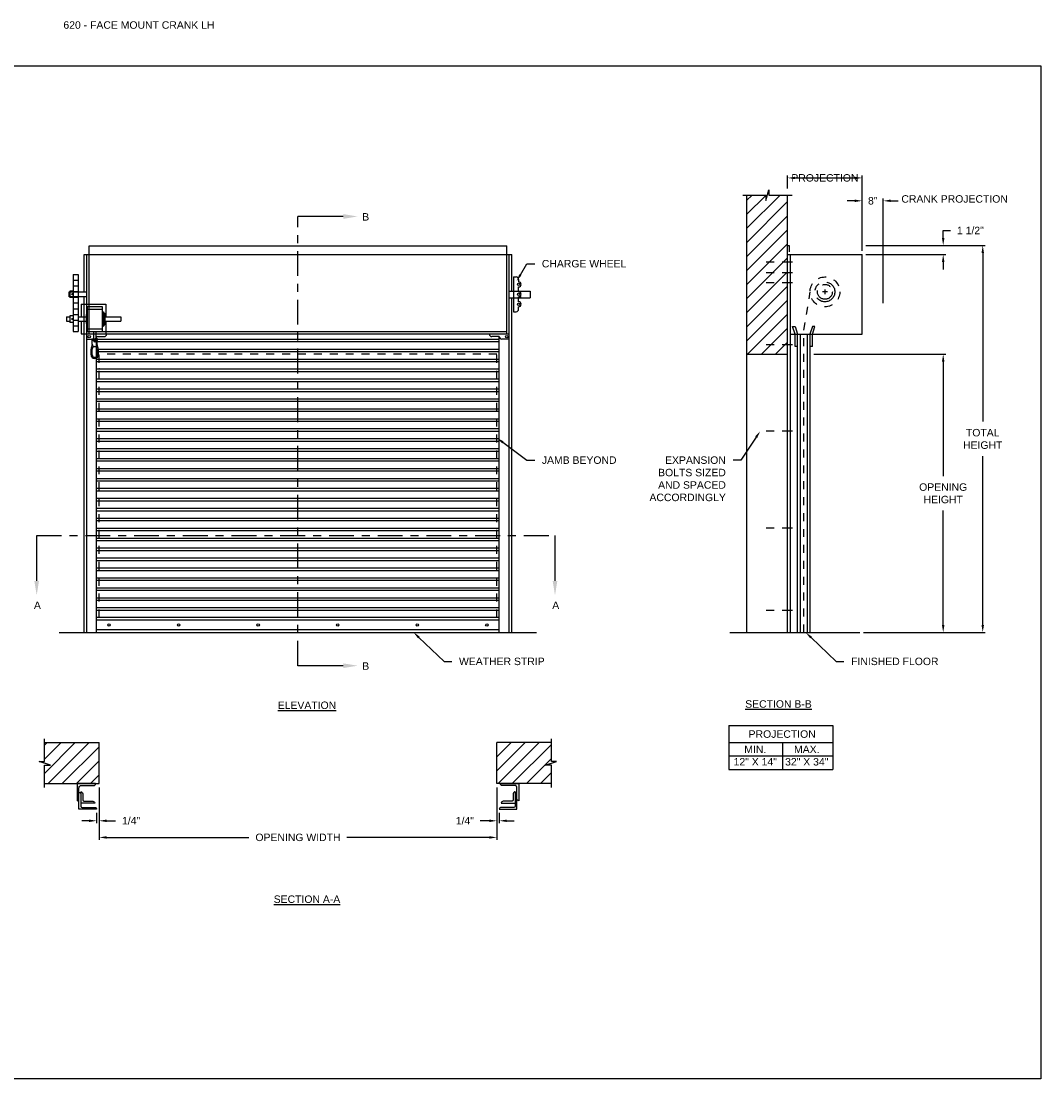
# Model space of a CAD drawing. Header units: inches. Extents: x 169.6 to 213.7, y 195.1 to 266.5.
# Tile 47 of 51: x 176.2 to 189.1, y 234.4 to 247.7. Entities that reach past the tile are written whole.
import ezdxf
from ezdxf import colors
from ezdxf.entities.mleader import LeaderData, LeaderLine
from ezdxf.math import Vec2, Vec3

# ---------------------------------------------------------------- set-up
doc = ezdxf.new("R2010")
doc.units = ezdxf.units.IN
doc.header["$LTSCALE"] = 0.25
doc.header["$MEASUREMENT"] = 0
for name, pattern in [('CENTER', [2, 1.25, -0.25, 0.25, -0.25]), ('CENTER2', [1.125, 0.75, -0.125, 0.125, -0.125]), ('HIDDEN', [0.375, 0.25, -0.125])]:
    doc.linetypes.add(name, pattern=pattern)
for name, color, linetype in [('ANNOTATIONS', 1, 'Continuous'), ('CRANK LH', 7, 'Continuous'), ('SECTION CUTS', 6, 'CENTER')]:
    doc.layers.add(name, color=color, linetype=linetype)
doc.styles.add('ARIAL', font='arial.ttf', dxfattribs={"height": 0.09375})
doc.styles.get("Standard").update_dxf_attribs({"font": 'romans.shx'})
doc.dimstyles.new('ARIAL', dxfattribs={"dimtxt": 0.09375, "dimasz": 0.09375, "dimexe": 0.03125, "dimexo": 0.046875, "dimgap": 0.09, "dimtad": 0, "dimtih": 1, "dimtoh": 1, "dimdec": 4, "dimzin": 0, "dimdsep": 46, "dimlunit": 4, "dimtxsty": 'ARIAL', "dimcen": 0.09, "dimadec": 0, "dimazin": 0, "dimtfac": 1, "dimtdec": 4, "dimtix": 1, "dimtofl": 0, "dimtmove": 0, "dimatfit": 3, "dimfxl": 0.18, "dimfrac": 2, "dimtolj": 1, "dimtzin": 0, "dimarcsym": 0})
doc.dimstyles.new('STANDARD$0', dxfattribs={"dimtxt": 0.09375, "dimasz": 0.09375, "dimexe": 0.03125, "dimexo": 0.046875, "dimgap": 0.09, "dimtad": 0, "dimtih": 1, "dimtoh": 1, "dimdec": 4, "dimzin": 0, "dimdsep": 46, "dimtxsty": 'ARIAL', "dimcen": 0.09, "dimadec": 0, "dimazin": 0, "dimtfac": 1, "dimtdec": 4, "dimtofl": 0, "dimtmove": 0, "dimatfit": 1, "dimfxl": 1, "dimtolj": 1, "dimtzin": 0, "dimarcsym": 0})
pattern_1 = [(45, (-7.71918, -31.17125), (-0.08838835, 0.08838835), [])]

# ---------------------------------------------------------------- blocks, each defined once
blk = doc.blocks.new('*D13')
at = {"layer": 'ANNOTATIONS', "color": 0, "lineweight": -2, "transparency": 16777216}
for p, q in [((187.831, 245.018), (187.831, 245.111)), ((187.831, 245.111), (187.925, 245.111)), ((186.86, 244.924), (187.862, 244.924)), ((186.86, 244.809), (187.862, 244.809)), ((187.831, 244.715), (187.831, 244.621))]:
    blk.add_line(p, q, dxfattribs=at)
at = {"layer": 'ANNOTATIONS', "color": 0, "transparency": 16777216}
for points in [[(187.815, 245.018), (187.847, 245.018), (187.831, 244.924)], [(187.815, 244.715), (187.847, 244.715), (187.831, 244.809)]]:
    blk.add_solid(points, dxfattribs=at)
at = {"layer": 'defpoints', "color": 0, "transparency": 16777216}
for p in [(186.813, 244.924), (187.831, 244.924), (186.813, 244.809)]:
    blk.add_point(p, dxfattribs=at)
at = {"layer": 'ANNOTATIONS', "color": 0, "transparency": 16777216, "insert": (188.173, 245.111), "char_height": 0.0938, "attachment_point": 5, "style": 'ARIAL'}
blk.add_mtext('\\A1;1 1/2"', dxfattribs=at)
blk = doc.blocks.new('*D20')
at = {"layer": 'ANNOTATIONS', "color": 0, "lineweight": -2, "transparency": 16777216}
for p, q in [((182.22, 238.111), (182.22, 237.659)), ((182.251, 237.789), (182.251, 237.659)), ((182.126, 237.691), (182.012, 237.691)), ((182.345, 237.691), (182.439, 237.691))]:
    blk.add_line(p, q, dxfattribs=at)
at = {"layer": 'ANNOTATIONS', "color": 0, "transparency": 16777216}
for points in [[(182.126, 237.706), (182.126, 237.675), (182.22, 237.691)], [(182.345, 237.706), (182.345, 237.675), (182.251, 237.691)]]:
    blk.add_solid(points, dxfattribs=at)
at = {"layer": 'defpoints', "color": 0, "transparency": 16777216}
for p in [(182.22, 238.158), (182.251, 237.835), (182.251, 237.691)]:
    blk.add_point(p, dxfattribs=at)
at = {"layer": 'ANNOTATIONS', "color": 0, "transparency": 16777216, "insert": (181.818, 237.691), "char_height": 0.0938, "attachment_point": 5, "style": 'ARIAL'}
blk.add_mtext('\\A1;1/4"', dxfattribs=at)
blk = doc.blocks.new('*D21')
at = {"layer": 'ANNOTATIONS', "color": 0, "lineweight": -2, "transparency": 16777216}
for p, q in [((177.22, 238.111), (177.22, 237.659)), ((177.189, 237.789), (177.189, 237.659)), ((177.095, 237.691), (177.001, 237.691)), ((177.314, 237.691), (177.428, 237.691))]:
    blk.add_line(p, q, dxfattribs=at)
at = {"layer": 'ANNOTATIONS', "color": 0, "transparency": 16777216}
for points in [[(177.095, 237.706), (177.095, 237.675), (177.189, 237.691)], [(177.314, 237.706), (177.314, 237.675), (177.22, 237.691)]]:
    blk.add_solid(points, dxfattribs=at)
at = {"layer": 'defpoints', "color": 0, "transparency": 16777216}
for p in [(177.22, 238.158), (177.189, 237.835), (177.189, 237.691)]:
    blk.add_point(p, dxfattribs=at)
at = {"layer": 'ANNOTATIONS', "color": 0, "transparency": 16777216, "insert": (177.622, 237.691), "char_height": 0.0938, "attachment_point": 5, "style": 'ARIAL'}
blk.add_mtext('\\A1;1/4"', dxfattribs=at)
blk = doc.blocks.new('*D17')
at = {"layer": 'ANNOTATIONS', "color": 0, "lineweight": -2, "transparency": 16777216}
for p, q in [((177.22, 238.111), (177.22, 237.45)), ((182.22, 238.111), (182.22, 237.45)), ((177.314, 237.482), (179.104, 237.482)), ((182.126, 237.482), (180.336, 237.482))]:
    blk.add_line(p, q, dxfattribs=at)
at = {"layer": 'ANNOTATIONS', "color": 0, "transparency": 16777216}
for points in [[(177.314, 237.497), (177.314, 237.466), (177.22, 237.482)], [(182.126, 237.497), (182.126, 237.466), (182.22, 237.482)]]:
    blk.add_solid(points, dxfattribs=at)
at = {"layer": 'defpoints', "color": 0, "transparency": 16777216}
for p in [(177.22, 238.158), (182.22, 238.158), (182.22, 237.482)]:
    blk.add_point(p, dxfattribs=at)
at = {"layer": 'ANNOTATIONS', "color": 0, "transparency": 16777216, "insert": (179.72, 237.482), "char_height": 0.09375, "attachment_point": 5, "style": 'ARIAL'}
blk.add_mtext('\\A1;OPENING WIDTH', dxfattribs=at)
blk = doc.blocks.new('*D15')
at = {"layer": 'ANNOTATIONS', "color": 0, "lineweight": -2, "transparency": 16777216}
for p, q in [((187.163, 243.555), (187.862, 243.555)), ((187.831, 243.462), (187.831, 242.024)), ((187.831, 240.152), (187.831, 241.59)), ((186.829, 240.059), (187.862, 240.059))]:
    blk.add_line(p, q, dxfattribs=at)
at = {"layer": 'ANNOTATIONS', "color": 0, "transparency": 16777216}
for points in [[(187.815, 243.462), (187.847, 243.462), (187.831, 243.555)], [(187.815, 240.152), (187.847, 240.152), (187.831, 240.059)]]:
    blk.add_solid(points, dxfattribs=at)
at = {"layer": 'defpoints', "color": 0, "transparency": 16777216}
for p in [(187.116, 243.555), (186.782, 240.059), (187.831, 240.059)]:
    blk.add_point(p, dxfattribs=at)
at = {"layer": 'ANNOTATIONS', "color": 0, "transparency": 16777216, "insert": (187.831, 241.807), "char_height": 0.09375, "attachment_point": 5, "style": 'ARIAL'}
blk.add_mtext('\\A1;OPENING\\PHEIGHT', dxfattribs=at)
blk = doc.blocks.new('*D16')
at = {"layer": 'ANNOTATIONS', "color": 0, "lineweight": -2, "transparency": 16777216}
for p, q in [((187.025, 244.924), (188.359, 244.924)), ((188.328, 244.83), (188.328, 242.709)), ((188.328, 240.152), (188.328, 242.274)), ((186.829, 240.059), (188.359, 240.059))]:
    blk.add_line(p, q, dxfattribs=at)
at = {"layer": 'ANNOTATIONS', "color": 0, "transparency": 16777216}
for points in [[(188.313, 244.83), (188.344, 244.83), (188.328, 244.924)], [(188.313, 240.152), (188.344, 240.152), (188.328, 240.059)]]:
    blk.add_solid(points, dxfattribs=at)
at = {"layer": 'defpoints', "color": 0, "transparency": 16777216}
for p in [(186.978, 244.924), (186.782, 240.059), (188.328, 240.059)]:
    blk.add_point(p, dxfattribs=at)
at = {"layer": 'ANNOTATIONS', "color": 0, "transparency": 16777216, "insert": (188.328, 242.491), "char_height": 0.0938, "attachment_point": 5, "style": 'ARIAL'}
blk.add_mtext('\\A1;TOTAL\\PHEIGHT', dxfattribs=at)
blk = doc.blocks.new('*D14')
at = {"layer": 'ANNOTATIONS', "color": 0, "lineweight": -2, "transparency": 16777216}
for p, q in [((185.875, 245.64), (185.875, 245.803)), ((185.969, 245.772), (186.719, 245.772)), ((186.813, 244.856), (186.813, 245.803))]:
    blk.add_line(p, q, dxfattribs=at)
at = {"layer": 'ANNOTATIONS', "color": 0, "transparency": 16777216}
for points in [[(185.969, 245.787), (185.969, 245.756), (185.875, 245.772)], [(186.719, 245.787), (186.719, 245.756), (186.813, 245.772)]]:
    blk.add_solid(points, dxfattribs=at)
at = {"layer": 'defpoints', "color": 0, "transparency": 16777216}
for p in [(186.813, 245.772), (185.875, 245.593), (186.813, 244.809)]:
    blk.add_point(p, dxfattribs=at)
at = {"layer": 'ANNOTATIONS', "color": 0, "transparency": 16777216, "insert": (186.344, 245.772), "char_height": 0.09375, "attachment_point": 5, "style": 'ARIAL'}
blk.add_mtext('\\A1;PROJECTION', dxfattribs=at)
blk = doc.blocks.new('*D22')
at = {"layer": 'ANNOTATIONS', "color": 0, "linetype": 'Continuous', "lineweight": -2, "transparency": 16777216}
for p, q in [((186.719, 245.484), (186.625, 245.484)), ((186.813, 244.856), (186.813, 245.515)), ((187.078, 244.199), (187.078, 245.515)), ((187.172, 245.484), (187.266, 245.484))]:
    blk.add_line(p, q, dxfattribs=at)
at = {"layer": 'ANNOTATIONS', "color": 0, "linetype": 'Continuous', "transparency": 16777216}
for points in [[(186.719, 245.5), (186.719, 245.469), (186.813, 245.484)], [(187.172, 245.5), (187.172, 245.469), (187.078, 245.484)]]:
    blk.add_solid(points, dxfattribs=at)
at = {"layer": 'defpoints', "color": 0, "linetype": 'Continuous', "transparency": 16777216}
for p in [(187.078, 245.484), (186.813, 244.809), (187.078, 244.152)]:
    blk.add_point(p, dxfattribs=at)
at = {"layer": 'ANNOTATIONS', "color": 0, "linetype": 'Continuous', "transparency": 16777216, "insert": (186.946, 245.484), "char_height": 0.0938, "attachment_point": 5, "style": 'ARIAL'}
blk.add_mtext('\\A1;8"', dxfattribs=at)

msp = doc.modelspace()

# ---------------------------------------------------------------- hatches: boundary and pattern name
at = {"layer": 'CRANK LH', "linetype": 'Continuous'}
h = msp.add_hatch(dxfattribs=at)
h.set_pattern_fill('ANSI31', color=256, style=0)
h.set_pattern_definition([(45, (-7.71918, -31.55963), (-0.088388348, 0.088388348), [])])
h.paths.add_polyline_path([(185.87543, 244.82249), (185.87543, 245.55708), (185.63894, 245.55708), (185.63894, 245.62174), (185.60052, 245.48838), (185.60052, 245.55708), (185.3598, 245.55708), (185.3598, 245.00678)])
h.paths.add_polyline_path([(185.3598, 245.00678), (185.3598, 243.55536), (185.87543, 243.55536), (185.87543, 244.80873), (185.87543, 244.82249)])
at = {"layer": 'CRANK LH'}
h = msp.add_hatch(dxfattribs=at)
h.set_pattern_fill('ANSI31', color=256, style=0)
h.set_pattern_definition(pattern_1)
h.paths.add_polyline_path([(177.21996, 238.6735), (176.53246, 238.6735), (176.53246, 238.4363), (176.46836, 238.4363), (176.61043, 238.3894), (176.53246, 238.3894), (176.53246, 238.15788), (177.21996, 238.15788), (177.21996, 238.32038)])
h = msp.add_hatch(dxfattribs=at)
h.set_pattern_fill('ANSI31', color=256, style=0)
h.set_pattern_definition(pattern_1)
h.paths.add_polyline_path([(182.97156, 238.4363), (182.90746, 238.4363), (182.90746, 238.6735), (182.21996, 238.6735), (182.21996, 238.15788), (182.23813, 238.15788), (182.90746, 238.15788), (182.90746, 238.3894), (182.82949, 238.3894)])

# ---------------------------------------------------------------- linework, layer by layer
at = {"linetype": 'Continuous'}
msp.add_line((185.15045, 240.05873), (186.78168, 240.05873), dxfattribs=at)
at = {"layer": 'ANNOTATIONS'}
for p, q in [((186.8598, 244.80873), (187.86222, 244.80873)), ((186.20355, 243.55536), (187.86222, 243.55536)), ((185.13799, 238.88728), (185.13799, 238.3359)), ((185.13799, 238.88728), (186.44576, 238.88728)), ((186.44576, 238.88728), (186.44576, 238.3359)), ((185.13799, 238.6758), (186.44576, 238.6758)), ((185.81085, 238.6758), (185.81085, 238.3359)), ((185.13799, 238.50585), (186.44576, 238.50585)), ((185.13799, 238.3359), (186.44576, 238.3359))]:
    msp.add_line(p, q, dxfattribs=at)
for points in [[(187.81535, 244.71498), (187.8466, 244.71498), (187.83097, 244.80873)], [(187.81535, 243.46161), (187.8466, 243.46161), (187.83097, 243.55536)]]:
    msp.add_solid(points, dxfattribs=at)
at = {"layer": 'CRANK LH', "linetype": 'Continuous'}
for p, q in [((185.60052, 245.48838), (185.63894, 245.62174)), ((185.63894, 245.62174), (185.63894, 245.55708)), ((185.31342, 245.55708), (185.60052, 245.55708)), ((185.3598, 245.55708), (185.3598, 240.05873)), ((185.60052, 245.55708), (185.60052, 245.48838)), ((185.63894, 245.55708), (185.93413, 245.55708)), ((185.87543, 240.05873), (185.87543, 245.55708)), ((185.87543, 244.92377), (185.89683, 244.92377)), ((185.89683, 244.92377), (185.89683, 244.84151)), ((182.34496, 244.80873), (182.3684, 244.80873)), ((185.87543, 244.80873), (186.81293, 244.80873)), ((185.90668, 244.80873), (185.90668, 240.05873)), ((186.81293, 243.80873), (186.81293, 244.80873)), ((182.4309, 244.52748), (182.4309, 244.08998)), ((182.4309, 244.52748), (182.46215, 244.52748)), ((182.4934, 244.49623), (182.4934, 244.46498)), ((182.4934, 244.33998), (182.4934, 244.40248)), ((176.84496, 244.33998), (177.06371, 244.33998)), ((176.84496, 244.27748), (176.84496, 244.33998)), ((177.06371, 244.27748), (176.84496, 244.27748)), ((182.52465, 244.33998), (182.4934, 244.33998)), ((182.4934, 244.27748), (182.52465, 244.27748)), ((182.4934, 244.21498), (182.4934, 244.27748)), ((176.9934, 244.18583), (176.9934, 244.02428)), ((177.07152, 244.15458), (177.07152, 243.84208)), ((177.25902, 244.15458), (177.25902, 243.84208)), ((177.3059, 244.18583), (177.3059, 244.02428)), ((182.4934, 244.12123), (182.4934, 244.15248)), ((177.0559, 244.05553), (177.0559, 243.94113)), ((177.27465, 244.08678), (177.27465, 243.90988)), ((177.29027, 244.07116), (177.29027, 243.92551)), ((182.4309, 244.08998), (182.46215, 244.08998)), ((176.9934, 243.97238), (176.9934, 243.81083)), ((177.3059, 243.97238), (177.3059, 243.81083)), ((185.96918, 243.80873), (185.93793, 243.90248)), ((185.93793, 243.90248), (185.96918, 243.90248)), ((185.96918, 243.90248), (186.00043, 243.80873)), ((186.18793, 243.90248), (186.15668, 243.80873)), ((186.18793, 243.80873), (186.21918, 243.90248)), ((186.21918, 243.90248), (186.18793, 243.90248)), ((177.09496, 243.83998), (182.34496, 243.83998)), ((177.13402, 243.68235), (177.13402, 243.73271)), ((177.13402, 243.73271), (177.19652, 243.73271)), ((177.14965, 243.84208), (177.14965, 243.74833)), ((177.1809, 243.84208), (177.1809, 243.74833)), ((177.19652, 243.68235), (177.19652, 243.73271)), ((185.90668, 243.80873), (186.81293, 243.80873)), ((185.96918, 243.65248), (185.96918, 243.80873)), ((186.00043, 240.05873), (186.00043, 243.80873)), ((186.03168, 243.80873), (186.03168, 240.05873)), ((186.12543, 240.05873), (186.12543, 243.80873)), ((186.15668, 243.80873), (186.15668, 240.05873)), ((186.18793, 243.65248), (186.18793, 243.80873)), ((177.11839, 243.54879), (177.11839, 243.61985)), ((177.19651, 243.54878), (177.19651, 243.61984)), ((177.21214, 243.54878), (177.21214, 243.61984)), ((186.00043, 243.65248), (185.96918, 243.65248)), ((186.18793, 243.65248), (186.15668, 243.65248)), ((185.3598, 243.55536), (185.87543, 243.55536)), ((176.53246, 238.4363), (176.53246, 238.72038)), ((182.90746, 238.4363), (182.90746, 238.72038)), ((176.61043, 238.3894), (176.46836, 238.4363)), ((176.46836, 238.4363), (176.53246, 238.4363)), ((182.82949, 238.3894), (182.97156, 238.4363)), ((182.97156, 238.4363), (182.90746, 238.4363)), ((176.53246, 238.111), (176.53246, 238.3894)), ((176.53246, 238.3894), (176.61043, 238.3894)), ((182.90746, 238.3894), (182.82949, 238.3894)), ((182.90746, 238.111), (182.90746, 238.3894)), ((176.96658, 237.8354), (176.96658, 238.10266)), ((182.47334, 237.8354), (182.47334, 238.10266))]:
    msp.add_line(p, q, dxfattribs=at)
at = {"layer": 'CRANK LH'}
for p, q in [((177.09496, 243.80873), (177.09496, 244.92005)), ((177.09496, 244.92005), (182.34496, 244.92005)), ((182.34496, 243.80873), (182.34496, 244.92005)), ((177.03246, 244.33998), (177.03246, 244.80873)), ((177.03246, 244.80873), (182.40746, 244.80873)), ((177.06371, 240.05873), (177.06371, 244.80873)), ((182.37621, 240.05873), (182.37621, 244.80873)), ((182.40746, 244.34804), (182.40746, 244.80873)), ((176.89425, 244.5597), (176.95645, 244.5597)), ((176.89425, 244.5597), (176.89425, 243.8397)), ((176.95645, 244.5597), (176.95645, 243.8397)), ((176.89425, 244.4877), (176.95645, 244.4877)), ((176.89425, 244.4157), (176.95645, 244.4157)), ((176.85055, 244.35014), (176.85055, 244.26731)), ((176.89425, 244.35014), (176.85055, 244.35014)), ((176.89425, 244.26731), (176.85055, 244.26731)), ((176.89425, 244.3437), (176.95645, 244.3437)), ((176.89425, 244.2717), (176.95645, 244.2717)), ((177.03246, 240.05873), (177.03246, 244.27748)), ((182.37621, 244.34804), (182.6371, 244.34804)), ((182.37621, 244.2652), (182.6371, 244.2652)), ((182.40746, 240.05873), (182.40746, 244.2652)), ((182.6371, 244.34804), (182.6371, 244.2652)), ((176.89425, 244.1997), (176.95645, 244.1997)), ((176.89425, 244.1277), (176.95645, 244.1277)), ((176.9934, 244.18583), (177.3059, 244.18583)), ((177.07152, 244.15458), (177.25902, 244.15458)), ((177.07152, 244.12333), (177.25902, 244.12333)), ((176.80819, 244.02428), (176.80819, 243.97238)), ((176.80819, 244.02428), (176.85055, 244.02428)), ((176.89425, 244.03764), (176.85055, 244.03764)), ((176.85055, 244.03764), (176.85055, 243.95481)), ((176.89425, 244.0557), (176.95645, 244.0557)), ((176.89425, 243.9837), (176.95645, 243.9837)), ((176.95645, 244.02428), (177.0559, 244.02428)), ((177.0559, 244.05553), (177.07152, 244.05553)), ((177.25902, 244.08678), (177.27465, 244.08678)), ((177.27465, 244.07116), (177.29027, 244.07116)), ((177.29027, 244.02428), (177.4911, 244.02428)), ((177.4911, 244.02428), (177.4911, 243.97238)), ((176.80819, 243.97238), (176.85055, 243.97238)), ((176.89425, 243.95481), (176.85055, 243.95481)), ((176.89425, 243.9117), (176.95645, 243.9117)), ((176.95645, 243.97238), (177.0559, 243.97238)), ((177.0559, 243.94113), (177.07152, 243.94113)), ((177.07152, 243.87333), (177.25902, 243.87333)), ((177.25902, 243.90988), (177.27465, 243.90988)), ((177.27465, 243.92551), (177.29027, 243.92551)), ((177.29027, 243.97238), (177.4911, 243.97238)), ((176.89425, 243.8397), (176.95645, 243.8397)), ((176.9934, 243.81083), (177.14965, 243.81083)), ((182.37621, 243.80873), (177.06371, 243.80873)), ((177.06371, 243.74623), (177.15746, 243.74623)), ((177.07152, 243.84208), (177.25902, 243.84208)), ((177.13402, 243.74833), (177.19652, 243.74833)), ((177.1809, 243.81083), (177.3059, 243.81083)), ((177.18871, 240.05873), (177.18871, 243.77748)), ((177.18871, 243.77748), (177.28246, 243.77748)), ((177.18871, 243.74505), (182.25121, 243.74505)), ((177.18871, 243.7138), (182.25121, 243.7138)), ((182.25121, 243.77748), (182.15746, 243.77748)), ((182.25121, 240.05873), (182.25121, 243.77748)), ((182.37621, 243.74623), (182.28246, 243.74623)), ((177.13401, 243.54879), (177.13401, 243.61985)), ((177.18871, 243.62005), (182.25121, 243.62005)), ((177.18871, 243.5888), (182.25121, 243.5888)), ((177.18871, 243.49505), (182.25121, 243.49505)), ((177.18871, 243.4638), (182.25121, 243.4638)), ((177.18871, 243.37005), (182.25121, 243.37005)), ((177.18871, 243.3388), (182.25121, 243.3388)), ((177.18871, 243.24505), (182.25121, 243.24505)), ((177.18871, 243.2138), (182.25121, 243.2138)), ((177.18871, 243.12005), (182.25121, 243.12005)), ((177.18871, 243.0888), (182.25121, 243.0888)), ((177.18871, 242.99505), (182.25121, 242.99505)), ((177.18871, 242.9638), (182.25121, 242.9638)), ((177.18871, 242.87005), (182.25121, 242.87005)), ((177.18871, 242.8388), (182.25121, 242.8388)), ((177.18871, 242.74505), (182.25121, 242.74505)), ((177.18871, 242.7138), (182.25121, 242.7138)), ((177.18871, 242.62005), (182.25121, 242.62005)), ((177.18871, 242.5888), (182.25121, 242.5888)), ((177.18871, 242.49505), (182.25121, 242.49505)), ((177.18871, 242.4638), (182.25121, 242.4638)), ((177.18871, 242.37005), (182.25121, 242.37005)), ((177.18871, 242.3388), (182.25121, 242.3388)), ((177.18871, 242.24505), (182.25121, 242.24505)), ((177.18871, 242.2138), (182.25121, 242.2138)), ((177.18871, 242.12005), (182.25121, 242.12005)), ((177.18871, 242.0888), (182.25121, 242.0888)), ((177.18871, 241.99505), (182.25121, 241.99505)), ((177.18871, 241.9638), (182.25121, 241.9638)), ((177.18871, 241.87005), (182.25121, 241.87005)), ((177.18871, 241.8388), (182.25121, 241.8388)), ((177.18871, 241.74505), (182.25121, 241.74505)), ((177.18871, 241.7138), (182.25121, 241.7138)), ((177.18871, 241.62005), (182.25121, 241.62005)), ((177.18871, 241.5888), (182.25121, 241.5888)), ((177.18871, 241.49505), (182.25121, 241.49505)), ((177.18871, 241.4638), (182.25121, 241.4638)), ((177.18871, 241.37005), (182.25121, 241.37005)), ((177.18871, 241.3388), (182.25121, 241.3388)), ((177.18871, 241.24505), (182.25121, 241.24505)), ((177.18871, 241.2138), (182.25121, 241.2138)), ((177.18871, 241.12005), (182.25121, 241.12005)), ((177.18871, 241.0888), (182.25121, 241.0888)), ((177.18871, 240.99505), (182.25121, 240.99505)), ((177.18871, 240.9638), (182.25121, 240.9638)), ((177.18871, 240.87005), (182.25121, 240.87005)), ((177.18871, 240.8388), (182.25121, 240.8388)), ((177.18871, 240.74505), (182.25121, 240.74505)), ((177.18871, 240.7138), (182.25121, 240.7138)), ((177.18871, 240.62005), (182.25121, 240.62005)), ((177.18871, 240.5888), (182.25121, 240.5888)), ((177.18871, 240.49505), (182.25121, 240.49505)), ((177.18871, 240.4638), (182.25121, 240.4638)), ((177.18871, 240.37005), (182.25121, 240.37005)), ((177.18871, 240.3388), (182.25121, 240.3388)), ((182.25121, 240.24505), (177.18871, 240.24505)), ((182.25121, 240.2138), (177.18871, 240.2138)), ((176.71996, 240.05873), (182.71996, 240.05873)), ((182.25121, 240.08998), (177.18871, 240.08998)), ((176.53246, 238.6735), (177.21996, 238.6735)), ((177.21996, 238.15788), (177.21996, 238.6735)), ((182.21996, 238.15788), (182.21996, 238.6735)), ((182.90746, 238.6735), (182.21996, 238.6735)), ((176.53246, 238.15788), (177.21996, 238.15788)), ((182.90746, 238.15788), (182.21996, 238.15788))]:
    msp.add_line(p, q, dxfattribs=at)
at = {"layer": 'CRANK LH', "linetype": 'CENTER2', "ltscale": 0.7}
for p, q in [((185.93793, 244.71498), (185.53168, 244.71498)), ((185.93793, 244.57938), (185.53168, 244.57938)), ((185.93793, 244.45322), (185.53168, 244.45322)), ((185.93793, 243.67399), (185.53168, 243.67399)), ((185.93793, 242.58998), (185.53168, 242.58998)), ((185.93793, 241.37123), (185.53168, 241.37123)), ((185.93793, 240.33368), (185.53168, 240.33368))]:
    msp.add_line(p, q, dxfattribs=at)
at = {"layer": 'CRANK LH', "linetype": 'HIDDEN'}
for p, q in [((186.07721, 243.85662), (186.15933, 244.34012)), ((186.07721, 240.05873), (186.07721, 243.85662)), ((177.21996, 240.24623), (177.21996, 243.55536)), ((182.21996, 243.55536), (177.21996, 243.55536)), ((182.21996, 240.24623), (182.21996, 243.55536))]:
    msp.add_line(p, q, dxfattribs=at)
at = {"layer": 'CRANK LH', "linetype": 'CENTER'}
for p, q in [((186.37543, 244.33998), (186.31293, 244.33998)), ((186.34418, 244.37123), (186.34418, 244.30873))]:
    msp.add_line(p, q, dxfattribs=at)
at = {"layer": 'CRANK LH'}
for points in [[(176.88577, 244.31106), (176.88431, 244.31359), (176.88139, 244.31359), (176.87993, 244.31106), (176.88139, 244.30853), (176.88431, 244.30853)], [(176.88577, 243.99856), (176.88431, 244.00109), (176.88139, 244.00109), (176.87993, 243.99856), (176.88139, 243.99603), (176.88431, 243.99603)]]:
    msp.add_lwpolyline(points, close=True, dxfattribs=at)
at = {"layer": 'CRANK LH', "linetype": 'Continuous'}
for points in [[(176.96658, 238.10266, -0.23306277), (176.98221, 238.13436), (177.15217, 238.13436, 0.41421356), (177.17569, 238.15788), (176.94307, 238.15788), (176.94307, 237.94318, 0.41421356), (176.96658, 237.96669)], [(182.47334, 238.10266, 0.23306277), (182.45771, 238.13436), (182.28775, 238.13436, -0.41421356), (182.26423, 238.15788), (182.49685, 238.15788), (182.49685, 237.94318, -0.41421356), (182.47334, 237.96669)], [(176.99009, 238.05456), (176.99009, 237.87453, 0.41421356), (177.00572, 237.85891), (177.1652, 237.85891, -0.41421356), (177.18871, 237.8354), (176.96658, 237.8354)], [(176.96658, 238.04772, -0.41421356), (176.99009, 238.02421)], [(176.99009, 238.05456, -0.41421356), (177.0136, 238.03105), (177.0136, 237.95278, 0.41421356), (177.02923, 237.93715), (177.14169, 237.93715, -0.41421356), (177.1652, 237.91364), (176.99009, 237.91364)], [(182.44983, 238.05456), (182.44983, 237.87453, -0.41421356), (182.4342, 237.85891), (182.27472, 237.85891, 0.41421356), (182.25121, 237.8354), (182.47334, 237.8354)], [(182.44983, 238.05456, 0.41421356), (182.42632, 238.03105), (182.42632, 237.95278, -0.41421356), (182.41069, 237.93715), (182.29823, 237.93715, 0.41421356), (182.27472, 237.91364), (182.44983, 237.91364)], [(182.47334, 238.04772, 0.41421356), (182.44983, 238.02421)]]:
    msp.add_lwpolyline(points, format="xyb", dxfattribs=at)
at = {"layer": 'CRANK LH', "linetype": 'HIDDEN'}
msp.add_circle((186.34418, 244.33998), 0.1875, dxfattribs=at)
at = {"layer": 'CRANK LH'}
for centre, radius in [((182.4934, 244.43373), 0.01562), ((176.88285, 244.31106), 0.0057), ((182.4934, 244.30873), 0.01562), ((182.4934, 244.18373), 0.01562), ((176.88285, 243.99856), 0.0057), ((177.09496, 243.77748), 0.01562), ((182.34496, 243.77748), 0.01562)]:
    msp.add_circle(centre, radius, dxfattribs=at)
at = {"layer": 'CRANK LH', "linetype": 'CENTER'}
for radius in [0.125, 0.09375]:
    msp.add_circle((186.34418, 244.33998), radius, dxfattribs=at)
at = {"layer": 'CRANK LH', "linetype": 'Continuous'}
for centre, radius in [((177.16527, 243.71708), 0.00781), ((177.34496, 240.15248), 0.01562), ((178.21996, 240.15248), 0.01562), ((179.21996, 240.15248), 0.01562), ((180.21996, 240.15248), 0.01562), ((181.21996, 240.15248), 0.01562), ((182.09496, 240.15248), 0.01562)]:
    msp.add_circle(centre, radius, dxfattribs=at)
for centre, start, end in [((182.46215, 244.49623), 0, 90), ((182.4934, 244.43373), 270, 90), ((182.4934, 244.30873), 270, 90), ((182.46215, 244.12123), 270, 0), ((182.4934, 244.18373), 270, 90), ((177.15746, 243.77748), 270, 0), ((177.28246, 243.80873), 270, 0), ((182.15746, 243.80873), 180, 270), ((182.28246, 243.77748), 180, 270)]:
    msp.add_arc(centre, 0.03125, start, end, dxfattribs=at)
at = {"layer": 'CRANK LH'}
for centre, radius, start, end in [((177.13402, 243.74052), 0.00781, 89.996489, 269.996489), ((177.19652, 243.74052), 0.00781, 269.996489, 89.996489), ((177.16526, 243.61984), 0.04688, 141.314302, 179.996489), ((177.10428, 243.66868), 0.03125, 321.314302, 12.632115), ((177.16526, 243.61984), 0.03125, 359.996489, 179.996489), ((177.16527, 243.68234), 0.03125, 179.996489, 359.996489), ((177.22625, 243.66867), 0.03125, 167.360864, 218.678677), ((177.16526, 243.61984), 0.04688, 359.996489, 38.678677), ((177.16526, 243.54878), 0.04688, 179.996489, 359.996489), ((177.16526, 243.54878), 0.03125, 179.996489, 359.996489)]:
    msp.add_arc(centre, radius, start, end, dxfattribs=at)
at = {"layer": 'CRANK LH', "linetype": 'ByBlock'}
msp.add_point((177.21996, 243.37123), dxfattribs=at)
at = {"layer": 'defpoints'}
msp.add_lwpolyline([(189.05875, 234.44685), (169.58887, 234.44685), (169.58887, 247.18196), (189.05875, 247.18196)], close=True, dxfattribs=at)
at = {"layer": 'SECTION CUTS'}
for p, q in [((179.71996, 239.64016), (179.71996, 245.28743)), ((176.43514, 241.27565), (182.95109, 241.27565))]:
    msp.add_line(p, q, dxfattribs=at)

# ---------------------------------------------------------------- texts
at = {"layer": 'ANNOTATIONS', "insert": (176.77122, 247.74099), "char_height": 0.09375, "width": 6.6097632, "attachment_point": 1, "line_spacing_factor": 0.86134, "style": 'ARIAL'}
msp.add_mtext('620 - FACE MOUNT CRANK LH', dxfattribs=at)
at = {"layer": 'ANNOTATIONS', "linetype": 'Continuous', "insert": (187.30564, 245.55482), "char_height": 0.09375, "attachment_point": 1, "style": 'ARIAL'}
msp.add_mtext('\\A1;CRANK PROJECTION', dxfattribs=at)
at = {"layer": 'ANNOTATIONS', "char_height": 0.09375, "attachment_point": 2, "style": 'ARIAL'}
for s, insert, width in [('{\\LELEVATION}', (179.83306, 239.18997), 3.0834986), ('{\\LSECTION B-B}', (185.76052, 239.20594), 1.3823677), ('{\\LSECTION A-A}', (179.83306, 236.75214), 1.3823677)]:
    msp.add_mtext(s, dxfattribs=dict(at, insert=insert, width=width))
for s, width, insert in [('PROJECTION ', 1.7594917, (185.80668, 238.82784)), ('MIN.\\P12" X 14" ', 0.6711642, (185.46856, 238.63585)), ('MAX.\\P32" X 34"', 0.6567117, (186.11599, 238.63585))]:
    msp.add_mtext_dynamic_manual_height_columns(s, width=width, gutter_width=1.36268, heights=[0], dxfattribs=dict(at, insert=insert))
at = {"layer": 'SECTION CUTS', "style": 'ARIAL'}
for s, p in [('B', (180.52799, 245.23573)), ('A', (176.40066, 240.35322)), ('A', (182.91661, 240.35322)), ('B', (180.52799, 239.58847))]:
    msp.add_text(s, height=0.09375, dxfattribs=at).set_placement(p)

# ---------------------------------------------------------------- dimensions: what is measured, and where the dimension line sits
at = {"layer": 'ANNOTATIONS'}
for base, p1, p2, text, dimstyle, picture, middle in [((186.81293, 245.77181), (185.87543, 245.59318), (186.81293, 244.80873), 'PROJECTION', 'STANDARD$0', '*D14', (186.34418, 245.77181)), ((177.18871, 237.69054), (177.21996, 238.15788), (177.18871, 237.8354), '1/4"', 'ARIAL', '*D21', (177.62175, 237.69054)), ((182.21996, 237.48158), (177.21996, 238.15788), (182.21996, 238.15788), 'OPENING WIDTH', 'STANDARD$0', '*D17', (179.71996, 237.48158)), ((182.25121, 237.69054), (182.21996, 238.15788), (182.25121, 237.8354), '1/4"', 'ARIAL', '*D20', (181.81817, 237.69054))]:
    dim = msp.add_linear_dim(base=base, p1=p1, p2=p2, text=text, dimstyle=dimstyle, dxfattribs=at)
    dim.commit()
    dim.dimension.update_dxf_attribs({"geometry": picture, "text_midpoint": middle, "dimtype": 160})
at = {"layer": 'ANNOTATIONS', "linetype": 'Continuous'}
dim = msp.add_linear_dim(base=(187.07828, 245.48418), p1=(186.81293, 244.80873), p2=(187.07828, 244.15248), text='8"', dimstyle='ARIAL', dxfattribs=at)
dim.commit()
dim.dimension.update_dxf_attribs({"geometry": '*D22', "text_midpoint": (186.94561, 245.48418), "dimtype": 160})
at = {"layer": 'ANNOTATIONS'}
for base, p1, p2, text, picture, middle in [((187.83097, 244.92377), (186.81293, 244.80873), (186.81293, 244.92377), '1 1/2"', '*D13', (188.17341, 245.11127)), ((188.3282, 240.05873), (186.97805, 244.92377), (186.78168, 240.05873), 'TOTAL\\PHEIGHT', '*D16', (188.3282, 242.49125)), ((187.83097, 240.05873), (187.11601, 243.55536), (186.78168, 240.05873), 'OPENING\\PHEIGHT', '*D15', (187.83097, 241.80704))]:
    dim = msp.add_linear_dim(base=base, p1=p1, p2=p2, angle=90, text=text, dimstyle='STANDARD$0', dxfattribs=at)
    dim.commit()
    dim.dimension.update_dxf_attribs({"geometry": picture, "text_midpoint": middle})

# ---------------------------------------------------------------- leaders
ml = msp.add_multileader_mtext('Standard', dxfattribs=at)
ml.set_content('CHARGE WHEEL', color=256, style='ARIAL')
ml.set_leader_properties()
ml.build(insert=Vec2(0, 0))
ml.multileader.update_dxf_attribs({"dogleg_length": 0.36, "arrow_head_size": 0.09375})
ctx = ml.context
ctx.base_point, ctx.char_height, ctx.arrow_head_size, ctx.landing_gap_size, ctx.plane_origin = Vec3(182.69573, 244.69314), 0.09375, 0.09375, 0.09, Vec3(181.91705, 244.17407)
notes = []
notes.append((ctx, [(0, (1, 1, 0), (182.59777, 244.69314), (1, 0), 0.09796, [(0, [(182.46881, 244.47406)], 0, [])])]))
ctx.mtext.insert, ctx.mtext.flow_direction = Vec3(182.78573, 244.74081), 5
ml = msp.add_multileader_mtext('Standard', dxfattribs=at)
ml.set_content('EXPANSION BOLTS SIZED AND SPACED ACCORDINGLY', color=256, style='ARIAL')
ml.set_leader_properties()
ml.build(insert=Vec2(0, 0))
ml.multileader.update_dxf_attribs({"dogleg_length": 0.36, "arrow_head_size": 0.09375})
ctx = ml.context
ctx.base_point, ctx.char_height, ctx.arrow_head_size, ctx.landing_gap_size, ctx.plane_origin = Vec3(184.04937, 242.22391), 0.09375, 0.09375, 0.09, Vec3(180.69836, 241.79068)
ctx.text_align_type = 2
notes.append((ctx, [(1, (1, 1, 0), (185.28689, 242.22391), (-1, 0), 0.09796, [(0, [(185.53168, 242.58998)], 0, [])])]))
ctx.mtext.insert, ctx.mtext.width, ctx.mtext.alignment, ctx.mtext.flow_direction = Vec3(185.09893, 242.27158), 1.0279765, 3, 5
ml = msp.add_multileader_mtext('Standard', dxfattribs=at)
ml.set_content('JAMB BEYOND', color=256, style='ARIAL')
ml.set_leader_properties()
ml.build(insert=Vec2(0, 0))
ml.multileader.update_dxf_attribs({"dogleg_length": 0.36, "arrow_head_size": 0.09375})
ctx = ml.context
ctx.base_point, ctx.char_height, ctx.arrow_head_size, ctx.landing_gap_size, ctx.plane_origin = Vec3(182.69573, 242.22391), 0.09375, 0.09375, 0.09, Vec3(181.91705, 241.70484)
notes.append((ctx, [(0, (1, 1, 0), (182.59777, 242.22391), (1, 0), 0.09796, [(0, [(182.21996, 242.50414)], 0, [])])]))
ctx.mtext.insert, ctx.mtext.flow_direction = Vec3(182.78573, 242.27158), 5
ml = msp.add_multileader_mtext('Standard', dxfattribs=at)
ml.set_content('WEATHER STRIP', color=256, style='ARIAL')
ml.set_leader_properties()
ml.build(insert=Vec2(0, 0))
ml.multileader.update_dxf_attribs({"dogleg_length": 0.36, "arrow_head_size": 0.09375})
ctx = ml.context
ctx.base_point, ctx.char_height, ctx.arrow_head_size, ctx.landing_gap_size, ctx.plane_origin = Vec3(181.65428, 239.69388), 0.09375, 0.09375, 0.09, Vec3(180.86925, 239.26066)
notes.append((ctx, [(0, (1, 1, 0), (181.55633, 239.69388), (1, 0), 0.09796, [(0, [(181.17216, 240.05995)], 0, [])])]))
ctx.mtext.insert, ctx.mtext.flow_direction = Vec3(181.74428, 239.74156), 5
ml = msp.add_multileader_mtext('Standard', dxfattribs=at)
ml.set_content('FINISHED FLOOR', color=256, style='ARIAL')
ml.set_leader_properties()
ml.build(insert=Vec2(0, 0))
ml.multileader.update_dxf_attribs({"dogleg_length": 0.36, "arrow_head_size": 0.09375})
ctx = ml.context
ctx.base_point, ctx.char_height, ctx.arrow_head_size, ctx.landing_gap_size, ctx.plane_origin = Vec3(186.58361, 239.69388), 0.09375, 0.09375, 0.09, Vec3(185.79857, 239.26066)
notes.append((ctx, [(0, (1, 1, 0), (186.48565, 239.69388), (1, 0), 0.09796, [(0, [(186.10148, 240.05995)], 0, [])])]))
ctx.mtext.insert, ctx.mtext.flow_direction = Vec3(186.67361, 239.74156), 5
at = {"layer": 'SECTION CUTS'}
ml = msp.add_multileader_mtext('Standard', dxfattribs=at)
ml.set_content('', color=256)
ml.set_leader_properties()
ml.build(insert=Vec2(0, 0))
ml.multileader.update_dxf_attribs({"dogleg_length": 0, "arrow_head_size": 0.18})
ctx = ml.context
ctx.base_point, ctx.char_height, ctx.arrow_head_size, ctx.landing_gap_size, ctx.plane_origin, ctx.plane_x_axis, ctx.plane_y_axis = Vec3(179.71996, 245.28743), 0.18, 0.18, 0, Vec3(180.46948, 245.28743), Vec3(0, 1), Vec3(-1, 0)
notes.append((ctx, [(0, (1, 1, 0), (179.71996, 245.28743), (1, 0), 0, [(0, [(180.46948, 245.28743)], 0, [])])]))
ctx.mtext.insert, ctx.mtext.text_direction, ctx.mtext.rotation, ctx.mtext.flow_direction = Vec3(179.62996, 245.28743), Vec3(0, 1), 1.57079633, 5
ml = msp.add_multileader_mtext('Standard', dxfattribs=at)
ml.set_content('', color=256)
ml.set_leader_properties()
ml.build(insert=Vec2(0, 0))
ml.multileader.update_dxf_attribs({"dogleg_length": 0, "arrow_head_size": 0.18})
ctx = ml.context
ctx.base_point, ctx.char_height, ctx.arrow_head_size, ctx.landing_gap_size, ctx.plane_origin = Vec3(176.43514, 241.27565), 0.18, 0.18, 0, Vec3(176.43514, 240.52613)
notes.append((ctx, [(0, (1, 1, 0), (176.43514, 241.27565), (1, 0), 0, [(0, [(176.43514, 240.52613)], 0, [])])]))
ctx.mtext.insert, ctx.mtext.flow_direction = Vec3(176.43514, 241.36565), 5
ml = msp.add_multileader_mtext('Standard', dxfattribs=at)
ml.set_content('', color=256)
ml.set_leader_properties()
ml.build(insert=Vec2(0, 0))
ml.multileader.update_dxf_attribs({"dogleg_length": 0, "arrow_head_size": 0.18})
ctx = ml.context
ctx.base_point, ctx.char_height, ctx.arrow_head_size, ctx.landing_gap_size, ctx.plane_origin = Vec3(182.95109, 241.27565), 0.18, 0.18, 0, Vec3(182.95109, 240.52613)
notes.append((ctx, [(0, (1, 1, 0), (182.95109, 241.27565), (1, 0), 0, [(0, [(182.95109, 240.52613)], 0, [])])]))
ctx.mtext.insert, ctx.mtext.flow_direction = Vec3(182.95109, 241.36565), 5
ml = msp.add_multileader_mtext('Standard', dxfattribs=at)
ml.set_content('', color=256)
ml.set_leader_properties()
ml.build(insert=Vec2(0, 0))
ml.multileader.update_dxf_attribs({"dogleg_length": 0, "arrow_head_size": 0.18})
ctx = ml.context
ctx.base_point, ctx.char_height, ctx.arrow_head_size, ctx.landing_gap_size, ctx.plane_origin, ctx.plane_x_axis, ctx.plane_y_axis = Vec3(179.71996, 239.64016), 0.18, 0.18, 0, Vec3(180.46948, 239.64016), Vec3(0, 1), Vec3(-1, 0)
notes.append((ctx, [(0, (1, 1, 0), (179.71996, 239.64016), (1, 0), 0, [(0, [(180.46948, 239.64016)], 0, [])])]))
ctx.mtext.insert, ctx.mtext.text_direction, ctx.mtext.rotation, ctx.mtext.flow_direction = Vec3(179.62996, 239.64016), Vec3(0, 1), 1.57079633, 5
for ctx, leaders in notes:
    for number, flags, end, landing, length, lines in leaders:
        leader = LeaderData()
        leader.index, (leader.has_last_leader_line, leader.has_dogleg_vector, leader.attachment_direction) = number, flags
        leader.last_leader_point, leader.dogleg_vector, leader.dogleg_length = Vec3(end), Vec3(landing), length
        for number, points, colour, breaks in lines:
            line = LeaderLine()
            line.index, line.vertices, line.color, line.breaks = number, Vec3.list(points), colors.encode_raw_color(colour), breaks
            leader.lines.append(line)
        ctx.leaders.append(leader)

doc.saveas('drawing.dxf')
